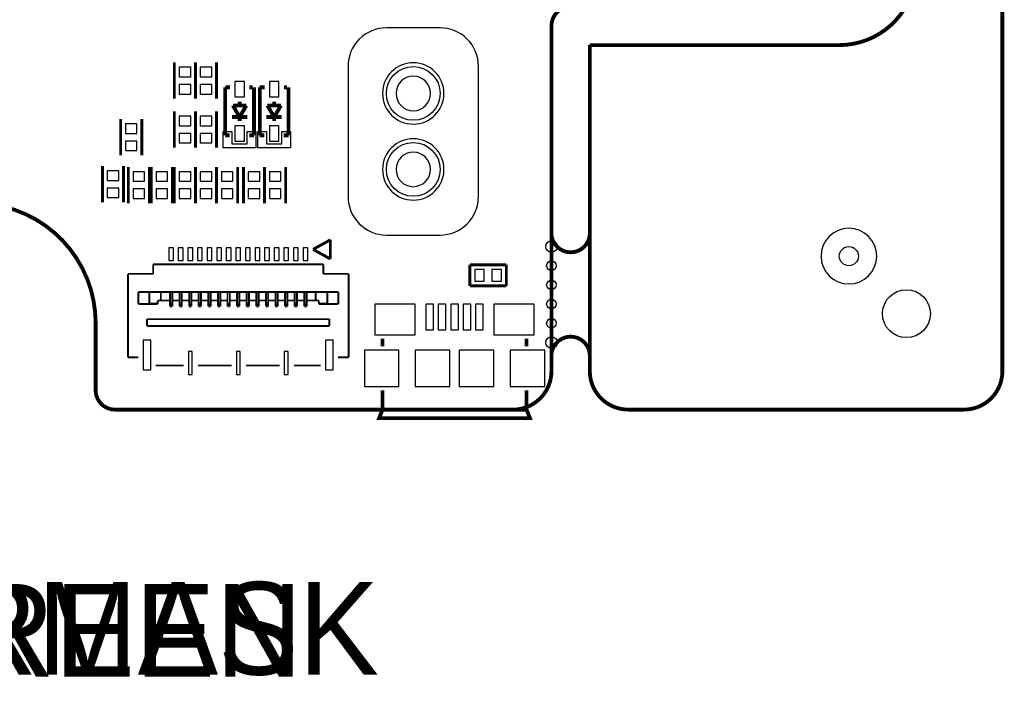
# Model space of a CAD drawing. Extents: x -7 to 124, y -15 to 152.
# Tile 5 of 9: x 72 to 124, y -15 to 20. Entities that reach past the tile are written whole.
import ezdxf

# ---------------------------------------------------------------- set-up
doc = ezdxf.new("R2010")
doc.units = 0
for name, color, linetype in [('BOARD', 6, 'CONTINUOUS'), ('PAD', 52, 'CONTINUOUS'), ('PSR', 200, 'CONTINUOUS'), ('SILK', 120, 'CONTINUOUS')]:
    doc.layers.add(name, color=color, linetype=linetype)

msp = doc.modelspace()

# ---------------------------------------------------------------- linework, layer by layer
at = {"layer": 'BOARD', "const_width": 0.2}
for points in [[(123.5, 2), (123.5, 150.0002)], [(102.0001, 19), (102.0001, 2)], [(115, 19), (102.0001, 19)], [(104.0001, 0), (121.5, 0)]]:
    msp.add_lwpolyline(points, dxfattribs=at)
for points in [[(76.25, 4.5001), (76.25, 1, 0.414214), (77.25, 0), (98.0001, 0, 0.414214), (100.0001, 2), (100.0001, 20, -0.414214), (101.0001, 21), (115, 21, 0.414214), (117, 23), (117, 73.0001, 0.414214), (115, 75.0001), (99.7501, 75.0001, 0.414214), (98.7501, 74.0001), (98.7501, 70.0001)], [(115, 19, 0.41422), (119, 23)], [(76.25, 4.5001, 1.000003), (63.7502, 4.5001)], [(100.0001, 9.5), (100.0001, 9.2, 0.414214), (101.0001, 8.2, 0.414214), (102.0001, 9.2), (102.0001, 9.5)], [(102.0001, 2.5), (102.0001, 2.8, 0.414214), (101.0001, 3.8, 0.414214), (100.0001, 2.8), (100.0001, 2.5)], [(102.0001, 2, 0.414214), (104.0001, 0)], [(121.5, 0, 0.414214), (123.5, 2)]]:
    msp.add_lwpolyline(points, format="xyb", dxfattribs=at)
at = {"layer": 'BOARD'}
for points in [[(93.7, 16.48, 1), (91.9, 16.48, 1), (93.7, 16.48)], [(93.7, 12.52, 1), (91.9, 12.52, 1), (93.7, 12.52)]]:
    msp.add_lwpolyline(points, format="xyb", dxfattribs=at)
at = {"layer": 'PAD'}
for points in [[(80.60005, 17.35005), (81.19995, 17.35005), (81.19995, 17.85015), (80.60005, 17.85015)], [(81.70005, 17.35005), (82.29995, 17.35005), (82.29995, 17.85015), (81.70005, 17.85015)], [(80.60005, 16.44985), (81.19995, 16.44985), (81.19995, 16.94995), (80.60005, 16.94995)], [(81.70005, 16.44985), (82.29995, 16.44985), (82.29995, 16.94995), (81.70005, 16.94995)], [(83.49995, 16.30005), (84.00005, 16.30005), (84.00005, 17.10015), (83.49995, 17.10015)], [(85.29995, 16.30005), (85.80005, 16.30005), (85.80005, 17.10015), (85.29995, 17.10015)], [(77.80005, 14.40005), (78.39995, 14.40005), (78.39995, 14.90015), (77.80005, 14.90015)], [(80.60005, 14.80005), (81.19995, 14.80005), (81.19995, 15.30015), (80.60005, 15.30015)], [(81.70005, 14.80005), (82.29995, 14.80005), (82.29995, 15.30015), (81.70005, 15.30015)], [(80.60005, 13.89985), (81.19995, 13.89985), (81.19995, 14.39995), (80.60005, 14.39995)], [(81.70005, 13.89985), (82.29995, 13.89985), (82.29995, 14.39995), (81.70005, 14.39995)], [(83.49995, 13.99985), (84.00005, 13.99985), (84.00005, 14.79995), (83.49995, 14.79995)], [(85.29995, 13.99985), (85.80005, 13.99985), (85.80005, 14.79995), (85.29995, 14.79995)], [(77.80005, 13.49985), (78.39995, 13.49985), (78.39995, 13.99995), (77.80005, 13.99995)], [(76.85005, 11.95005), (77.44995, 11.95005), (77.44995, 12.45015), (76.85005, 12.45015)], [(78.20005, 11.90005), (78.79995, 11.90005), (78.79995, 12.40015), (78.20005, 12.40015)], [(79.40005, 11.90005), (79.99995, 11.90005), (79.99995, 12.40015), (79.40005, 12.40015)], [(80.60005, 11.90005), (81.19995, 11.90005), (81.19995, 12.40015), (80.60005, 12.40015)], [(81.70005, 11.90005), (82.29995, 11.90005), (82.29995, 12.40015), (81.70005, 12.40015)], [(82.80005, 11.90005), (83.39995, 11.90005), (83.39995, 12.40015), (82.80005, 12.40015)], [(84.20005, 11.90005), (84.79995, 11.90005), (84.79995, 12.40015), (84.20005, 12.40015)], [(85.30005, 11.90005), (85.89995, 11.90005), (85.89995, 12.40015), (85.30005, 12.40015)], [(76.85005, 11.04985), (77.44995, 11.04985), (77.44995, 11.54995), (76.85005, 11.54995)], [(78.20005, 10.99985), (78.79995, 10.99985), (78.79995, 11.49995), (78.20005, 11.49995)], [(79.40005, 10.99985), (79.99995, 10.99985), (79.99995, 11.49995), (79.40005, 11.49995)], [(80.60005, 10.99985), (81.19995, 10.99985), (81.19995, 11.49995), (80.60005, 11.49995)], [(81.70005, 10.99985), (82.29995, 10.99985), (82.29995, 11.49995), (81.70005, 11.49995)], [(82.80005, 10.99985), (83.39995, 10.99985), (83.39995, 11.49995), (82.80005, 11.49995)], [(84.20005, 10.99985), (84.79995, 10.99985), (84.79995, 11.49995), (84.20005, 11.49995)], [(85.30005, 10.99985), (85.89995, 10.99985), (85.89995, 11.49995), (85.30005, 11.49995)], [(80.05495, 8.4249), (80.05495, 7.7749), (80.30485, 7.7749), (80.30485, 8.4249)], [(80.55505, 8.4249), (80.55505, 7.7749), (80.80495, 7.7749), (80.80495, 8.4249)], [(81.05495, 8.4249), (81.05495, 7.7749), (81.30485, 7.7749), (81.30485, 8.4249)], [(81.55505, 8.4249), (81.55505, 7.7749), (81.80495, 7.7749), (81.80495, 8.4249)], [(82.05495, 8.4249), (82.05495, 7.7749), (82.30485, 7.7749), (82.30485, 8.4249)], [(82.55505, 8.4249), (82.55505, 7.7749), (82.80495, 7.7749), (82.80495, 8.4249)], [(83.05495, 8.4249), (83.05495, 7.7749), (83.30485, 7.7749), (83.30485, 8.4249)], [(83.55505, 8.4249), (83.55505, 7.7749), (83.80495, 7.7749), (83.80495, 8.4249)], [(84.05515, 8.4249), (84.05515, 7.7749), (84.30505, 7.7749), (84.30505, 8.4249)], [(84.55505, 8.4249), (84.55505, 7.7749), (84.80495, 7.7749), (84.80495, 8.4249)], [(85.05515, 8.4249), (85.05515, 7.7749), (85.30505, 7.7749), (85.30505, 8.4249)], [(85.55505, 8.4249), (85.55505, 7.7749), (85.80495, 7.7749), (85.80495, 8.4249)], [(86.05515, 8.4249), (86.05515, 7.7749), (86.30505, 7.7749), (86.30505, 8.4249)], [(86.55505, 8.4249), (86.55505, 7.7749), (86.80495, 7.7749), (86.80495, 8.4249)], [(87.05515, 8.4249), (87.05515, 7.7749), (87.30505, 7.7749), (87.30505, 8.4249)], [(96.5, 6.7), (96.5, 7.2999), (95.9999, 7.2999), (95.9999, 6.7)], [(97.4002, 6.7), (97.4002, 7.2999), (96.9001, 7.2999), (96.9001, 6.7)], [(90.8, 3.9), (92.9, 3.9), (92.9, 5.5), (90.8, 5.5)], [(93.85, 4.15), (93.85, 5.5), (93.45, 5.5), (93.45, 4.15)], [(94.5, 4.15), (94.5, 5.5), (94.1, 5.5), (94.1, 4.15)], [(95.15, 4.15), (95.15, 5.5), (94.75, 5.5), (94.75, 4.15)], [(95.8, 4.15), (95.8, 5.5), (95.4, 5.5), (95.4, 4.15)], [(96.45, 4.15), (96.45, 5.5), (96.05, 5.5), (96.05, 4.15)], [(97, 3.9), (99.1, 3.9), (99.1, 5.5), (97, 5.5)], [(78.7299, 3.62495), (78.7299, 2.07505), (79.1299, 2.07505), (79.1299, 3.62495)], [(88.2301, 3.62495), (88.2301, 2.07505), (88.6301, 2.07505), (88.6301, 3.62495)], [(92.05, 1.2), (92.05, 3.1), (90.25, 3.1), (90.25, 1.2)], [(94.7, 1.2), (94.7, 3.1), (92.9, 3.1), (92.9, 1.2)], [(97, 1.2), (97, 3.1), (95.2, 3.1), (95.2, 1.2)], [(99.65, 1.2), (99.65, 3.1), (97.85, 3.1), (97.85, 1.2)], [(81.07995, 3.02495), (81.07995, 1.82505), (81.27985, 1.82505), (81.27985, 3.02495)], [(83.58005, 3.02495), (83.58005, 1.82505), (83.77995, 1.82505), (83.77995, 3.02495)], [(86.08015, 3.02495), (86.08015, 1.82505), (86.28005, 1.82505), (86.28005, 3.02495)]]:
    msp.add_lwpolyline(points, close=True, dxfattribs=at)
for centre, radius in [((92.8, 16.48), 1.40005), ((92.8, 12.52), 1.40005), ((100.0001, 8.5), 0.3), ((115.5, 8), 0.5), ((100.0001, 7.5), 0.25), ((100.0001, 6.5), 0.25), ((118.5, 5), 1.25), ((100.0001, 5.5), 0.25), ((100.0001, 4.5), 0.25), ((100.0001, 3.5), 0.3)]:
    msp.add_circle(centre, radius, dxfattribs=at)
at = {"layer": 'PSR'}
msp.add_lwpolyline([(116.95, 8, 1), (114.05, 8, 1)], format="xyb", close=True, dxfattribs=at)
at = {"layer": 'SILK'}
for points in [[(94.2, 19.9), (91.4, 19.9, 0.414214), (89.4, 17.9), (89.4, 11.1, 0.414214), (91.4, 9.1), (94.2, 9.1, 0.414214), (96.2, 11.1), (96.2, 17.9, 0.414214)], [(94.4, 16.48, 1), (91.2, 16.48, 1)], [(94.4, 12.52, 1), (91.2, 12.52, 1)]]:
    msp.add_lwpolyline(points, format="xyb", close=True, dxfattribs=at)
for points, const_width in [([(80.3501, 16.2), (80.3501, 18.1)], 0.1501), ([(81.4499, 16.2), (81.4499, 18.1)], 0.1501), ([(81.4501, 16.2), (81.4501, 18.1)], 0.1501), ([(82.5499, 16.2), (82.5499, 18.1)], 0.1501), ([(83.2499, 16.7999), (82.9999, 16.7999)], 0.1999), ([(82.9999, 16.7999), (82.9999, 14.3001)], 0.1999), ([(84.4249, 16.7999), (84.2626, 16.7999)], 0.1999), ([(84.5001, 14.3001), (84.5001, 16.7999)], 0.1999), ([(85.0499, 16.7999), (84.7999, 16.7999)], 0.1999), ([(84.7999, 16.7999), (84.7999, 14.3001)], 0.1999), ([(86.2249, 16.7999), (86.0626, 16.7999)], 0.1999), ([(86.3001, 14.3001), (86.3001, 16.7999)], 0.1999), ([(83.75, 15.25), (83.4, 15.85)], 0.1999), ([(83.4, 15.85), (84.1, 15.85)], 0.1999), ([(83.75, 15.85), (83.75, 16.0501)], 0.1999), ([(84.1, 15.85), (83.75, 15.25)], 0.1999), ([(85.55, 15.25), (85.2, 15.85)], 0.1999), ([(85.2, 15.85), (85.9, 15.85)], 0.1999), ([(85.55, 15.85), (85.55, 16.0501)], 0.1999), ([(85.9, 15.85), (85.55, 15.25)], 0.1999), ([(80.3501, 13.65), (80.3501, 15.55)], 0.1501), ([(81.4499, 13.65), (81.4499, 15.55)], 0.1501), ([(81.4501, 13.65), (81.4501, 15.55)], 0.1501), ([(82.5499, 13.65), (82.5499, 15.55)], 0.1501), ([(77.5501, 13.25), (77.5501, 15.15)], 0.1501), ([(78.6499, 13.25), (78.6499, 15.15)], 0.1501), ([(84.15, 15.25), (83.35, 15.25)], 0.1999), ([(83.75, 15.25), (83.75, 15.0499)], 0.1999), ([(85.95, 15.25), (85.15, 15.25)], 0.1999), ([(85.55, 15.25), (85.55, 15.0499)], 0.1999), ([(82.9999, 14.3001), (83.2374, 14.3001)], 0.1999), ([(84.2501, 14.3001), (84.5001, 14.3001)], 0.1999), ([(84.7999, 14.3001), (85.0374, 14.3001)], 0.1999), ([(86.0501, 14.3001), (86.3001, 14.3001)], 0.1999), ([(76.6001, 10.8), (76.6001, 12.7)], 0.1501), ([(77.6999, 10.8), (77.6999, 12.7)], 0.1501), ([(77.9501, 10.75), (77.9501, 12.65)], 0.1501), ([(79.0499, 10.75), (79.0499, 12.65)], 0.1501), ([(79.1501, 10.75), (79.1501, 12.65)], 0.1501), ([(80.2499, 10.75), (80.2499, 12.65)], 0.1501), ([(80.3501, 10.75), (80.3501, 12.65)], 0.1501), ([(81.4499, 10.75), (81.4499, 12.65)], 0.1501), ([(81.4501, 10.75), (81.4501, 12.65)], 0.1501), ([(82.5499, 10.75), (82.5499, 12.65)], 0.1501), ([(82.5501, 10.75), (82.5501, 12.65)], 0.1501), ([(83.6499, 10.75), (83.6499, 12.65)], 0.1501), ([(83.9501, 10.75), (83.9501, 12.65)], 0.1501), ([(85.0499, 10.75), (85.0499, 12.65)], 0.1501), ([(85.0501, 10.75), (85.0501, 12.65)], 0.1501), ([(86.1499, 10.75), (86.1499, 12.65)], 0.1501), ([(87.5799, 8.35), (88.4798, 8.8502)], 0.1501), ([(88.4798, 8.8502), (88.4798, 7.8499)], 0.1501), ([(88.4798, 7.8499), (87.5799, 8.35)], 0.1501), ([(79.2449, 7.075), (79.2449, 7.5748)], 0.1001), ([(79.2449, 7.5748), (88.1151, 7.5748)], 0.1001), ([(88.1151, 7.075), (88.1151, 7.5748)], 0.1001), ([(97.65, 7.5499), (95.75, 7.5499)], 0.1501), ([(95.75, 7.5499), (95.75, 6.4501)], 0.1501), ([(97.65, 6.4501), (97.65, 7.5499)], 0.1501), ([(77.9299, 7.075), (77.9299, 2.7249)], 0.1001), ([(79.2449, 7.075), (77.9299, 7.075)], 0.1001), ([(88.1151, 7.075), (89.43, 7.075)], 0.1001), ([(89.43, 7.075), (89.43, 2.7249)], 0.1001), ([(78.4699, 6.1349), (78.4699, 5.5101)], 0.1001), ([(78.4699, 6.1349), (88.89, 6.1349)], 0.1001), ([(79.0424, 6.1349), (79.0424, 5.508)], 0.1001), ([(79.6449, 6.1349), (79.6449, 5.7249)], 0.1001), ([(80.1199, 6.1349), (80.1199, 5.508)], 0.1001), ([(80.2401, 6.1349), (80.2401, 5.508)], 0.1001), ([(80.62, 6.1349), (80.62, 5.508)], 0.1001), ([(80.7399, 6.1349), (80.7399, 5.508)], 0.1001), ([(81.1199, 6.1349), (81.1199, 5.508)], 0.1001), ([(81.2401, 6.1349), (81.2401, 5.508)], 0.1001), ([(81.62, 6.1349), (81.62, 5.508)], 0.1001), ([(81.7399, 6.1349), (81.7399, 5.508)], 0.1001), ([(82.1199, 6.1349), (82.1199, 5.508)], 0.1001), ([(82.24, 6.1349), (82.24, 5.508)], 0.1001), ([(82.62, 6.1349), (82.62, 5.508)], 0.1001), ([(82.7399, 6.1349), (82.7399, 5.508)], 0.1001), ([(83.1199, 5.508), (83.1199, 6.1349)], 0.1001), ([(83.24, 5.508), (83.24, 6.1349)], 0.1001), ([(83.62, 6.1349), (83.62, 5.508)], 0.1001), ([(83.7399, 6.1349), (83.7399, 5.508)], 0.1001), ([(84.1199, 6.1349), (84.1199, 5.508)], 0.1001), ([(84.24, 6.1349), (84.24, 5.508)], 0.1001), ([(84.62, 5.508), (84.62, 6.1349)], 0.1001), ([(84.7399, 5.508), (84.7399, 6.1349)], 0.1001), ([(85.1199, 6.1349), (85.1199, 5.508)], 0.1001), ([(85.24, 6.1349), (85.24, 5.508)], 0.1001), ([(85.62, 6.1349), (85.62, 5.508)], 0.1001), ([(85.7399, 6.1349), (85.7399, 5.508)], 0.1001), ([(86.1199, 5.508), (86.1199, 6.1349)], 0.1001), ([(86.24, 5.508), (86.24, 6.1349)], 0.1001), ([(86.62, 6.1349), (86.62, 5.508)], 0.1001), ([(86.7399, 6.1349), (86.7399, 5.508)], 0.1001), ([(87.1199, 6.1349), (87.1199, 5.508)], 0.1001), ([(87.24, 6.1349), (87.24, 5.508)], 0.1001), ([(87.715, 6.1349), (87.715, 5.7249)], 0.1001), ([(88.3175, 6.1349), (88.3175, 5.508)], 0.1001), ([(88.89, 6.1349), (88.89, 5.5101)], 0.1001), ([(95.75, 6.4501), (97.65, 6.4501)], 0.1501), ([(79.4801, 5.508), (79.4801, 5.6851)], 0.1001), ([(80.1199, 5.6851), (79.4801, 5.6851)], 0.1001), ([(79.6051, 5.6851), (79.6449, 5.7249)], 0.1001), ([(80.62, 5.6851), (80.2401, 5.6851)], 0.1001), ([(81.1199, 5.6851), (80.7399, 5.6851)], 0.1001), ([(81.62, 5.6851), (81.2401, 5.6851)], 0.1001), ([(82.1199, 5.6851), (81.7399, 5.6851)], 0.1001), ([(82.62, 5.6851), (82.24, 5.6851)], 0.1001), ([(83.1199, 5.6851), (82.7399, 5.6851)], 0.1001), ([(83.62, 5.6851), (83.24, 5.6851)], 0.1001), ([(84.1199, 5.6851), (83.7399, 5.6851)], 0.1001), ([(84.62, 5.6851), (84.24, 5.6851)], 0.1001), ([(85.1199, 5.6851), (84.7399, 5.6851)], 0.1001), ([(85.62, 5.6851), (85.24, 5.6851)], 0.1001), ([(86.1199, 5.6851), (85.7399, 5.6851)], 0.1001), ([(86.62, 5.6851), (86.24, 5.6851)], 0.1001), ([(87.1199, 5.6851), (86.7399, 5.6851)], 0.1001), ([(87.62, 5.6851), (87.24, 5.6851)], 0.1001), ([(87.24, 5.6851), (87.8799, 5.6851)], 0.1001), ([(87.7549, 5.6851), (87.715, 5.7249)], 0.1001), ([(87.8799, 5.508), (87.8799, 5.6851)], 0.1001), ([(78.4699, 5.508), (79.4801, 5.508)], 0.1001), ([(79.0424, 5.5248), (79.445, 5.5248)], 0.1001), ([(79.445, 5.5248), (79.4801, 5.5598)], 0.1001), ([(80.1199, 5.508), (80.1199, 5.38)], 0.1001), ([(80.1199, 5.508), (80.2401, 5.508)], 0.1001), ([(80.2401, 5.38), (80.1199, 5.38)], 0.1001), ([(80.2401, 5.508), (80.2401, 5.38)], 0.1001), ([(80.62, 5.508), (80.62, 5.38)], 0.1001), ([(80.62, 5.508), (80.7399, 5.508)], 0.1001), ([(80.7399, 5.38), (80.62, 5.38)], 0.1001), ([(80.7399, 5.508), (80.7399, 5.38)], 0.1001), ([(81.1199, 5.508), (81.1199, 5.38)], 0.1001), ([(81.1199, 5.508), (81.2401, 5.508)], 0.1001), ([(81.2401, 5.38), (81.1199, 5.38)], 0.1001), ([(81.2401, 5.508), (81.2401, 5.38)], 0.1001), ([(81.62, 5.508), (81.62, 5.38)], 0.1001), ([(81.62, 5.508), (81.7399, 5.508)], 0.1001), ([(81.7399, 5.38), (81.62, 5.38)], 0.1001), ([(81.7399, 5.508), (81.7399, 5.38)], 0.1001), ([(82.1199, 5.508), (82.1199, 5.38)], 0.1001), ([(82.1199, 5.508), (82.24, 5.508)], 0.1001), ([(82.24, 5.38), (82.1199, 5.38)], 0.1001), ([(82.24, 5.508), (82.24, 5.38)], 0.1001), ([(82.62, 5.508), (82.62, 5.38)], 0.1001), ([(82.62, 5.508), (82.7399, 5.508)], 0.1001), ([(82.7399, 5.38), (82.62, 5.38)], 0.1001), ([(82.7399, 5.508), (82.7399, 5.38)], 0.1001), ([(83.1199, 5.508), (83.24, 5.508)], 0.1001), ([(83.1199, 5.508), (83.1199, 5.38)], 0.1001), ([(83.24, 5.38), (83.1199, 5.38)], 0.1001), ([(83.24, 5.508), (83.24, 5.38)], 0.1001), ([(83.62, 5.508), (83.62, 5.38)], 0.1001), ([(83.62, 5.508), (83.7399, 5.508)], 0.1001), ([(83.7399, 5.38), (83.62, 5.38)], 0.1001), ([(83.7399, 5.508), (83.7399, 5.38)], 0.1001), ([(84.1199, 5.508), (84.1199, 5.38)], 0.1001), ([(84.1199, 5.508), (84.24, 5.508)], 0.1001), ([(84.24, 5.38), (84.1199, 5.38)], 0.1001), ([(84.24, 5.508), (84.24, 5.38)], 0.1001), ([(84.62, 5.508), (84.62, 5.38)], 0.1001), ([(84.62, 5.508), (84.7399, 5.508)], 0.1001), ([(84.7399, 5.38), (84.62, 5.38)], 0.1001), ([(84.7399, 5.508), (84.7399, 5.38)], 0.1001), ([(85.1199, 5.508), (85.1199, 5.38)], 0.1001), ([(85.1199, 5.508), (85.24, 5.508)], 0.1001), ([(85.24, 5.38), (85.1199, 5.38)], 0.1001), ([(85.24, 5.508), (85.24, 5.38)], 0.1001), ([(85.62, 5.508), (85.62, 5.38)], 0.1001), ([(85.62, 5.508), (85.7399, 5.508)], 0.1001), ([(85.7399, 5.38), (85.62, 5.38)], 0.1001), ([(85.7399, 5.508), (85.7399, 5.38)], 0.1001), ([(86.1199, 5.508), (86.1199, 5.38)], 0.1001), ([(86.1199, 5.508), (86.24, 5.508)], 0.1001), ([(86.24, 5.38), (86.1199, 5.38)], 0.1001), ([(86.24, 5.508), (86.24, 5.38)], 0.1001), ([(86.62, 5.508), (86.62, 5.38)], 0.1001), ([(86.62, 5.508), (86.7399, 5.508)], 0.1001), ([(86.7399, 5.38), (86.62, 5.38)], 0.1001), ([(86.7399, 5.508), (86.7399, 5.38)], 0.1001), ([(87.1199, 5.508), (87.1199, 5.38)], 0.1001), ([(87.1199, 5.508), (87.24, 5.508)], 0.1001), ([(87.24, 5.38), (87.1199, 5.38)], 0.1001), ([(87.24, 5.508), (87.24, 5.38)], 0.1001), ([(87.9149, 5.5248), (87.8799, 5.5598)], 0.1001), ([(88.89, 5.508), (87.8799, 5.508)], 0.1001), ([(88.3175, 5.5248), (87.9149, 5.5248)], 0.1001), ([(78.9299, 4.3549), (78.9299, 4.715)], 0.1001), ([(78.9299, 4.715), (88.43, 4.715)], 0.1001), ([(88.43, 4.3549), (88.43, 4.715)], 0.1001), ([(78.9299, 4.3549), (88.43, 4.3549)], 0.1001), ([(91.2, 3.7), (91.2, 3.3)], 0.2), ([(98.7, 3.7), (98.7, 3.3)], 0.2), ([(78.4801, 2.7249), (77.9299, 2.7249)], 0.1001), ([(88.8799, 2.7249), (89.43, 2.7249)], 0.1001), ([(80.8301, 2.3), (79.38, 2.3)], 0.1001), ([(83.33, 2.3), (81.5799, 2.3)], 0.1001), ([(85.8301, 2.3), (84.08, 2.3)], 0.1001), ([(87.9799, 2.3), (86.5799, 2.3)], 0.1001), ([(98.7, 1), (98.7, 0), (98.88, -0.45), (91.02, -0.45), (91.2, 0), (91.2, 1)], 0.2), ([(98.7, 0), (91.2, 0)], 0.2)]:
    msp.add_lwpolyline(points, dxfattribs=dict(at, const_width=const_width))
for points in [[(84.5999, 14.5), (84.5999, 13.6501), (82.9001, 13.6501), (82.9001, 14.5), (83.35, 14.5), (83.35, 13.85), (84.15, 13.85), (84.15, 14.5)], [(86.3999, 14.5), (86.3999, 13.6501), (84.7001, 13.6501), (84.7001, 14.5), (85.15, 14.5), (85.15, 13.85), (85.95, 13.85), (85.95, 14.5)]]:
    msp.add_lwpolyline(points, close=True, dxfattribs=at)

# ---------------------------------------------------------------- texts
at = {"layer": 'PSR', "width": 0.973684}
msp.add_text('BOTTOM_SOLDERMASK', height=4.826, dxfattribs=at).set_placement((16.9923, -13.819))
at = {"layer": 'SILK', "width": 0.973684}
msp.add_text('BOTTOM_SILKSCREEN', height=4.826, dxfattribs=at).set_placement((16.8399, -13.9206))

doc.saveas('drawing.dxf')
